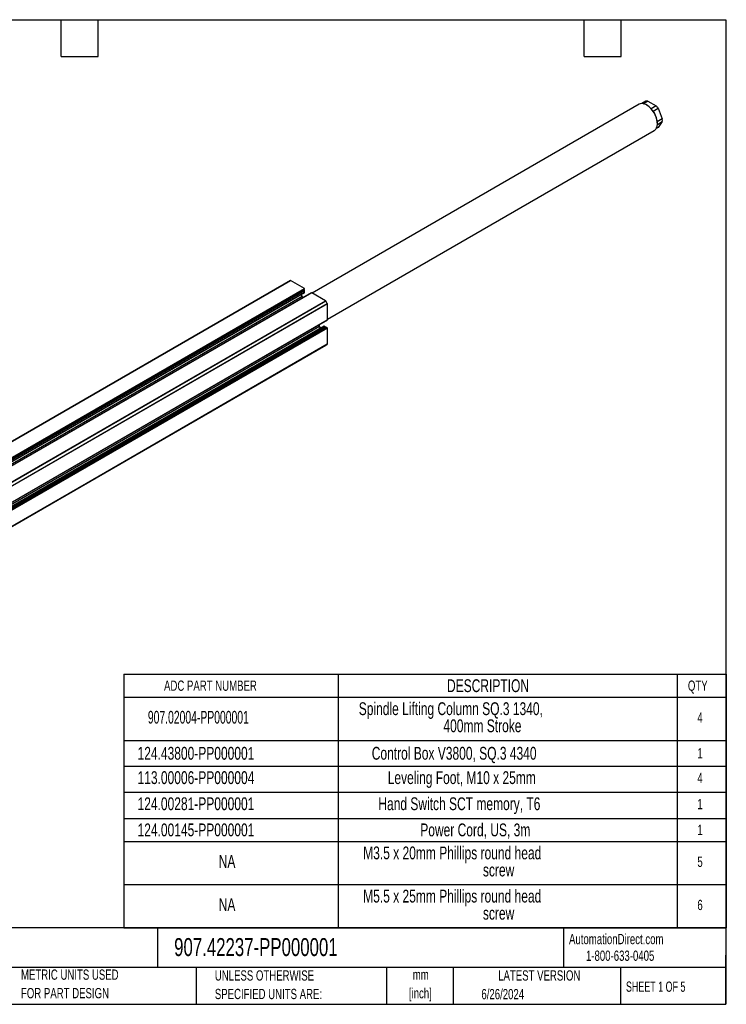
# Model space of a CAD drawing. Header units: millimetres. Extents: x 25 to 1093, y 25 to 838.
# Tile 17 of 17: x 509 to 1093, y 25 to 838. Entities that reach past the tile are written whole.
import ezdxf

# ---------------------------------------------------------------- set-up
doc = ezdxf.new("R2010")
doc.units = ezdxf.units.MM
doc.layers.add('TEXT', color=140, linetype='Continuous', lineweight=25)
doc.styles.add('SLDTEXTSTYLE0', font='TXT', dxfattribs={"width": 0.7})
doc.styles.add('SLDTEXTSTYLE1', font='TXT', dxfattribs={"width": 0.65})
doc.styles.add('SLDTEXTSTYLE2', font='TXT', dxfattribs={"width": 0.605})

# ---------------------------------------------------------------- blocks, each defined once
blk = doc.blocks.new('SW_TABLEANNOTATION_0')
at = {"layer": 'TEXT', "color": 0, "ltscale": 16}
for p, q in [((0, 0), (0, -19.04)), ((0, 0), (176.69, 0)), ((176.69, 0), (176.69, -19.04)), ((176.69, 0), (456.57, 0)), ((456.57, 0), (456.57, -19.04)), ((456.57, 0), (497.18, 0)), ((497.18, 0), (497.18, -19.04)), ((0, -19.04), (0, -54.7)), ((0, -19.04), (176.69, -19.04)), ((176.69, -19.04), (176.69, -54.7)), ((176.69, -19.04), (456.57, -19.04)), ((456.57, -19.04), (456.57, -54.7)), ((456.57, -19.04), (497.18, -19.04)), ((497.18, -19.04), (497.18, -54.7)), ((0, -54.7), (0, -75.95)), ((0, -54.7), (176.69, -54.7)), ((176.69, -54.7), (176.69, -75.95)), ((176.69, -54.7), (456.57, -54.7)), ((456.57, -54.7), (456.57, -75.95)), ((456.57, -54.7), (497.18, -54.7)), ((497.18, -54.7), (497.18, -75.95)), ((0, -75.95), (0, -97.5)), ((0, -75.95), (176.69, -75.95)), ((176.69, -75.95), (176.69, -97.5)), ((176.69, -75.95), (456.57, -75.95)), ((456.57, -75.95), (456.57, -97.5)), ((456.57, -75.95), (497.18, -75.95)), ((497.18, -75.95), (497.18, -97.5)), ((0, -97.5), (0, -119.05)), ((0, -97.5), (176.69, -97.5)), ((176.69, -97.5), (176.69, -119.05)), ((176.69, -97.5), (456.57, -97.5)), ((456.57, -97.5), (456.57, -119.05)), ((456.57, -97.5), (497.18, -97.5)), ((497.18, -97.5), (497.18, -119.05)), ((0, -119.05), (0, -138.09)), ((0, -119.05), (176.69, -119.05)), ((176.69, -119.05), (176.69, -138.09)), ((176.69, -119.05), (456.57, -119.05)), ((456.57, -119.05), (456.57, -138.09)), ((456.57, -119.05), (497.18, -119.05)), ((497.18, -119.05), (497.18, -138.09)), ((0, -138.09), (0, -173.75)), ((0, -138.09), (176.69, -138.09)), ((176.69, -138.09), (176.69, -173.75)), ((176.69, -138.09), (456.57, -138.09)), ((456.57, -138.09), (456.57, -173.75)), ((456.57, -138.09), (497.18, -138.09)), ((497.18, -138.09), (497.18, -173.75)), ((0, -173.75), (0, -209.41)), ((0, -173.75), (176.69, -173.75)), ((176.69, -173.75), (176.69, -209.41)), ((176.69, -173.75), (456.57, -173.75)), ((456.57, -173.75), (456.57, -209.41)), ((456.57, -173.75), (497.18, -173.75)), ((497.18, -173.75), (497.18, -209.41)), ((0, -209.41), (176.69, -209.41)), ((176.69, -209.41), (456.57, -209.41)), ((456.57, -209.41), (497.18, -209.41))]:
    blk.add_line(p, q, dxfattribs=at)
at = {"layer": 'TEXT', "color": 0, "ltscale": 16, "attachment_point": 1}
for s, insert, char_height, style in [('ADC PART NUMBER', (33.08, -5.27), 8.4667, 'SLDTEXTSTYLE0'), ('DESCRIPTION', (266.67, -4.23), 10.5833, 'SLDTEXTSTYLE0'), ('QTY', (465.48, -5.27), 8.467, 'SLDTEXTSTYLE0'), ('Spindle Lifting Column SQ.3 1340,', (193.8, -23.22), 10.5833, 'SLDTEXTSTYLE0'), ('907.02004-PP000001', (19.75, -30.28), 10.5833, 'SLDTEXTSTYLE2'), ('4', (473.29, -31.6), 8.47, 'SLDTEXTSTYLE0'), ('400mm Stroke', (263.69, -37.34), 10.5833, 'SLDTEXTSTYLE0'), ('124.43800-PP000001', (11.23, -60.03), 10.5833, 'SLDTEXTSTYLE0'), ('Control Box V3800, SQ.3 4340', (204.54, -60.03), 10.5833, 'SLDTEXTSTYLE0'), ('1', (473.29, -61.08), 8.47, 'SLDTEXTSTYLE0'), ('113.00006-PP000004', (11.23, -80.14), 10.5833, 'SLDTEXTSTYLE0'), ('Leveling Foot, M10 x 25mm', (217.73, -80.14), 10.5833, 'SLDTEXTSTYLE0'), ('4', (473.29, -81.45), 8.47, 'SLDTEXTSTYLE0'), ('124.00281-PP000001', (11.23, -101.69), 10.5833, 'SLDTEXTSTYLE0'), ('Hand Switch SCT memory, T6', (209.97, -101.69), 10.5833, 'SLDTEXTSTYLE0'), ('1', (473.29, -103.01), 8.47, 'SLDTEXTSTYLE0'), ('124.00145-PP000001', (11.23, -123.28), 10.5833, 'SLDTEXTSTYLE0'), ('Power Cord, US, 3m', (244.59, -123.28), 10.5833, 'SLDTEXTSTYLE0'), ('1', (473.29, -124.33), 8.47, 'SLDTEXTSTYLE0'), ('M3.5 x 20mm Phillips round head', (197.46, -142.28), 10.5833, 'SLDTEXTSTYLE0'), ('NA', (78.24, -149.33), 10.583, 'SLDTEXTSTYLE0'), ('5', (473.29, -150.65), 8.47, 'SLDTEXTSTYLE0'), ('screw', (296.3, -156.39), 10.583, 'SLDTEXTSTYLE0'), ('M5.5 x 25mm Phillips round head', (197.46, -177.94), 10.5833, 'SLDTEXTSTYLE0'), ('NA', (78.24, -184.99), 10.583, 'SLDTEXTSTYLE0'), ('6', (473.29, -186.31), 8.47, 'SLDTEXTSTYLE0'), ('screw', (296.3, -192.05), 10.583, 'SLDTEXTSTYLE0')]:
    blk.add_mtext(s, dxfattribs=dict(at, insert=insert, char_height=char_height, style=style))

msp = doc.modelspace()

# ---------------------------------------------------------------- linework, layer by layer
at = {"ltscale": 4}
for p, q in [((1020.6, 768.33), (750.81, 612.58)), ((1026.26, 770.87), (1022.88, 768.91)), ((1024.07, 768.79), (1027.91, 771.01)), ((1027.06, 767.58), (1026.85, 767.71)), ((1027.91, 771.01), (1034.69, 767.1)), ((1034.69, 767.1), (1030.56, 764.71)), ((1032.2, 762.65), (1036.34, 765.05)), ((1036.34, 765.05), (1039.73, 756.31)), ((1039.73, 756.31), (1035.62, 753.93)), ((1036.34, 749.28), (1034.75, 748.36)), ((1035.67, 751.76), (1039.73, 754.11)), ((1035.69, 752.4), (1035.69, 752.64)), ((1039.73, 754.11), (1036.34, 749.28)), ((763.31, 590.93), (1033.1, 746.68)), ((350.46, 402.14), (732.84, 622.88)), ((732.99, 622.87), (350.46, 402.04)), ((744.43, 616.27), (732.99, 622.87)), ((750.27, 612.85), (233.37, 314.45)), ((750.37, 612.84), (233.47, 314.44)), ((744.43, 614.63), (261.89, 336.07)), ((744.57, 614.39), (261.89, 335.74)), ((744.57, 613.08), (261.89, 334.44)), ((261.89, 334.37), (744.53, 612.99)), ((261.89, 332.58), (742.47, 610.02)), ((743.86, 614.96), (261.9, 336.73)), ((261.91, 336.9), (744.57, 615.53)), ((261.91, 336.83), (744.53, 615.44)), ((261.93, 337.4), (744.57, 616.02)), ((261.95, 337.73), (744.43, 616.27)), ((742.47, 610.02), (741.7, 611.36)), ((744.43, 614.63), (743.86, 614.96)), ((744.57, 615.53), (744.57, 616.02)), ((744.57, 613.08), (744.57, 614.39)), ((761.81, 606.23), (750.37, 612.84)), ((244.91, 307.84), (761.81, 606.23)), ((245.06, 307.68), (761.96, 606.08)), ((246.35, 305.44), (763.25, 603.84)), ((763.31, 603.63), (246.41, 305.24)), ((763.25, 603.84), (761.96, 606.08)), ((763.31, 590.42), (763.31, 603.63)), ((760.52, 585.29), (243.63, 286.89)), ((243.73, 286.88), (760.62, 585.28)), ((246.37, 291.94), (763.27, 590.33)), ((246.41, 292.03), (763.31, 590.42)), ((761.75, 584.63), (760.62, 585.28)), ((756.92, 585), (240.02, 286.6)), ((244.86, 286.23), (761.75, 584.63)), ((245, 285.98), (761.89, 584.38)), ((245.71, 285.74), (761.89, 583.73)), ((762.64, 584.07), (245.75, 285.67)), ((762.74, 584.06), (245.85, 285.66)), ((763.17, 583.81), (246.27, 285.41)), ((763.31, 583.57), (246.41, 285.17)), ((757.69, 583.66), (756.92, 585)), ((761.89, 583.73), (761.89, 584.38)), ((763.17, 583.81), (762.74, 584.06)), ((763.31, 570.36), (763.31, 583.57)), ((245.06, 271.08), (761.96, 569.48)), ((763.25, 570.22), (246.35, 271.82)), ((246.41, 271.96), (763.31, 570.36)), ((761.96, 569.48), (763.25, 570.22))]:
    msp.add_line(p, q, dxfattribs=at)
at = {"ltscale": 4, "flags": 128}
msp.add_lwpolyline([(1033.1, 746.68), (1033.52, 746.96), (1034.41, 747.85), (1035.07, 749.01), (1035.5, 750.43), (1035.68, 752.04), (1035.61, 753.81), (1035.28, 755.69), (1034.71, 757.62), (1033.92, 759.55), (1032.92, 761.42), (1031.75, 763.17), (1030.43, 764.76), (1029.01, 766.15), (1027.54, 767.28), (1026.04, 768.13), (1024.56, 768.68)], dxfattribs=at)
at = {"ltscale": 16}
for centre, radius, start, end in [((1022.99, 763.92), 5.02, 71.75551, 118.45642), ((1027.51, 766.18), 4.85, 85.28284, 104.93619), ((1017.17, 751.91), 18.54, 2.26249, 57.73213), ((1020.46, 753.97), 19.36, 34.89596, 42.69319), ((1028.49, 755.21), 11.3, 354.41416, 5.58584), ((732.9, 622.75), 0.151, 54.38183, 114.31395), ((749.79, 614.23), 8.44, 209.94491, 219.8053), ((744, 615.18), 0.261, 219.42931, 238.83472), ((744.26, 616.01), 0.307, 2.60548, 57.39452), ((744.26, 614.37), 0.307, 2.60548, 57.39452), ((744.47, 615.52), 0.0986, 305.01333, 6.29885), ((744.47, 613.07), 0.0986, 305.01333, 6.29885), ((750.31, 612.76), 0.101, 54.38242, 114.30712), ((761.58, 605.87), 0.433, 28.85561, 58.04533), ((762.88, 603.62), 0.433, 1.9565, 31.14373), ((764.23, 589.22), 8.44, 200.17891, 210.05516), ((760.56, 585.2), 0.101, 54.38242, 114.30712), ((763.21, 590.41), 0.0986, 305.01333, 6.29885), ((761.59, 584.37), 0.307, 2.60548, 57.39452), ((762.16, 583.73), 0.26, 181.16536, 200.5229), ((762.68, 583.97), 0.101, 54.38242, 114.30712), ((763, 583.55), 0.307, 2.60548, 57.39452), ((763.16, 570.34), 0.151, 305.69804, 5.62038)]:
    msp.add_arc(centre, radius, start, end, dxfattribs=at)
at = {"layer": 'TEXT', "ltscale": 4}
for p, q in [((25.4, 838.2), (1092.2, 838.2)), ((543.56, 807.72), (543.56, 838.2)), ((574.04, 807.72), (574.04, 838.2)), ((975.36, 807.72), (975.36, 838.2)), ((1005.84, 807.72), (1005.84, 838.2)), ((1092.2, 838.2), (1092.2, 25.4)), ((543.56, 807.72), (574.04, 807.72)), ((975.36, 807.72), (1005.84, 807.72)), ((1092.2, 88.5), (25.4, 88.5)), ((623.04, 88.5), (623.04, 55.88)), ((958.3, 88.5), (958.3, 55.88)), ((1092.2, 25.4), (1092.2, 66.04)), ((1092.2, 55.88), (25.4, 55.88)), ((655.12, 55.88), (655.12, 25.4)), ((812.1, 55.88), (812.1, 25.4)), ((867.25, 55.88), (867.25, 25.4)), ((1005.39, 55.88), (1005.39, 25.4)), ((25.4, 25.4), (1092.2, 25.4))]:
    msp.add_line(p, q, dxfattribs=at)

# ---------------------------------------------------------------- block references
msp.add_blockref('SW_TABLEANNOTATION_0', (595.41, 297.94), dxfattribs=at)

# ---------------------------------------------------------------- texts
at = {"layer": 'TEXT', "ltscale": 16}
for s, insert, char_height, attachment_point, style in [('AutomationDirect.com', (962.78, 83.51), 8.4667, 1, 'SLDTEXTSTYLE0'), ('907.42237-PP000001', (636.83, 80.06), 14.8167, 1, 'SLDTEXTSTYLE0'), ('1-800-633-0405', (976.77, 69.75), 8.4667, 1, 'SLDTEXTSTYLE0'), ('METRIC UNITS USED', (510.42, 54.14), 8.4667, 1, 'SLDTEXTSTYLE0'), ('UNLESS OTHERWISE', (670.43, 53.45), 8.4667, 1, 'SLDTEXTSTYLE0'), ('mm', (840.4, 54.08), 8.467, 2, 'SLDTEXTSTYLE0'), ('LATEST VERSION', (938.21, 53.46), 8.4667, 2, 'SLDTEXTSTYLE0'), ('SHEET 1 OF 5', (1009.77, 44.21), 8.4667, 1, 'SLDTEXTSTYLE1'), ('FOR PART DESIGN', (510.42, 38.86), 8.4667, 1, 'SLDTEXTSTYLE0'), ('SPECIFIED UNITS ARE:', (670.43, 38.16), 8.4667, 1, 'SLDTEXTSTYLE0'), ('[inch]', (840.06, 38.79), 8.467, 2, 'SLDTEXTSTYLE0'), ('6/26/2024', (890.45, 38.03), 8.467, 1, 'SLDTEXTSTYLE0')]:
    msp.add_mtext(s, dxfattribs=dict(at, insert=insert, char_height=char_height, attachment_point=attachment_point, style=style))

doc.saveas('drawing.dxf')
